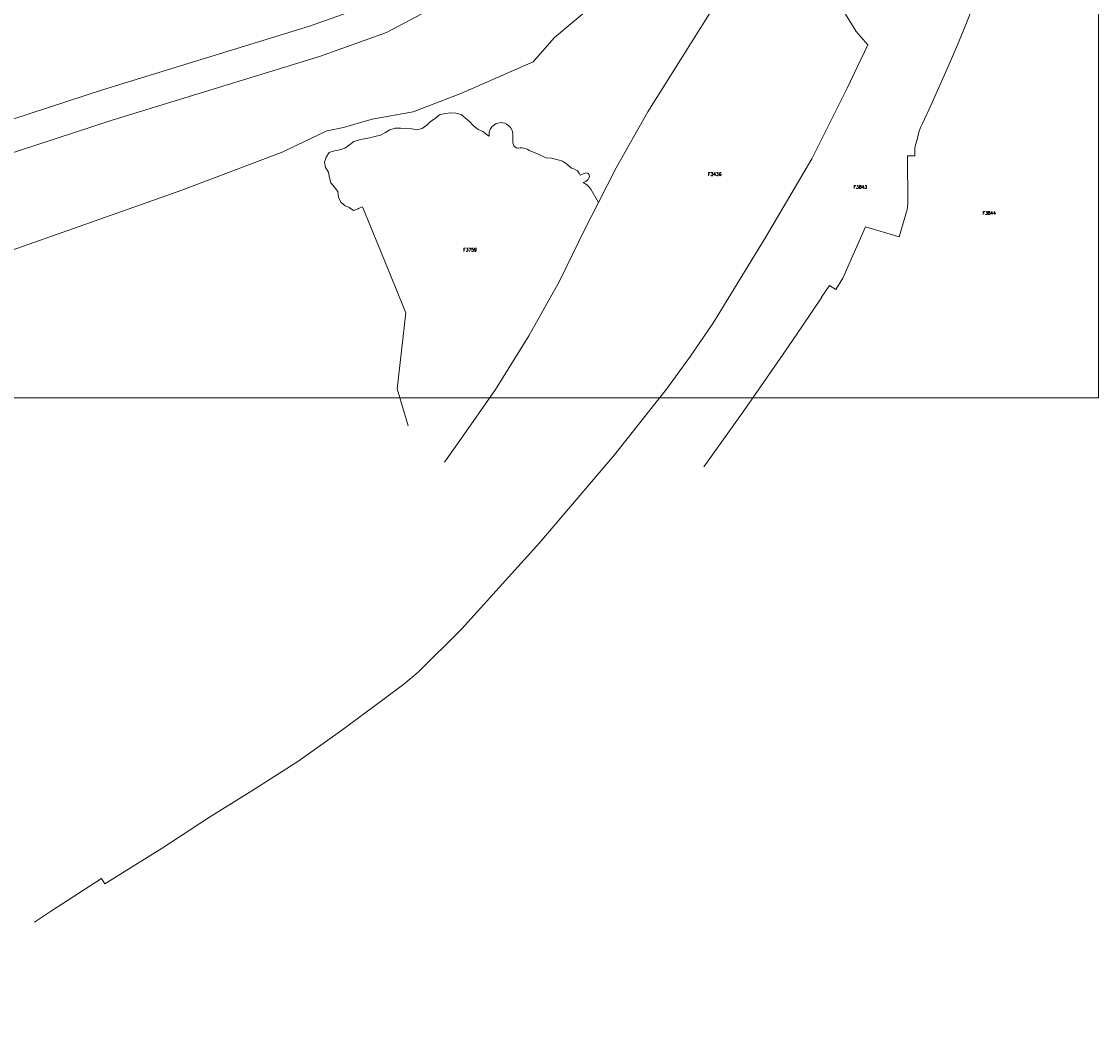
# Model space of a CAD drawing. Header units: metres. Extents: x 106308 to 107308, y 445607 to 446552.
# Tile 9 of 21: x 106958 to 107295, y 445607 to 445922. Entities that reach past the tile are written whole.
import ezdxf
from ezdxf.enums import TextEntityAlignment as Align

# ---------------------------------------------------------------- set-up
doc = ezdxf.new("R2010")
doc.units = ezdxf.units.M
doc.header["$MEASUREMENT"] = 0
doc.layers.add('Definitief', color=62, linetype='Continuous', lineweight=0)
doc.layers.add('perceelnummer', color=62, linetype='Continuous', lineweight=0)
doc.styles.get("Standard").update_dxf_attribs({"font": 'romans.shx'})

msp = doc.modelspace()

# ---------------------------------------------------------------- linework, layer by layer
at = {"linetype": 'Continuous', "lineweight": 0, "flags": 128}
msp.add_lwpolyline([(107294.765, 445804.217), (106441.121, 445804.217), (106441.121, 446395.971), (107294.765, 446395.971)], close=True, dxfattribs=at)
msp.add_lwpolyline([(107294.765, 445804.217), (106441.121, 445804.217), (106441.121, 446395.971), (107294.765, 446395.971)], close=True, dxfattribs=at)
at = {"layer": 'Definitief'}
for p, q in [((107239.669, 445890.092), (107239.653, 445890.056)), ((107111.467, 445886.487), (107111.526, 445884.001)), ((107237.422, 445882.974), (107237.963, 445884.721)), ((107237.309, 445881.84), (107237.316, 445879.946)), ((107237.316, 445879.946), (107235.016, 445879.952)), ((107232.364, 445854.626), (107221.851, 445857.753)), ((107208.09, 445835.733), (107208.142, 445835.697))]:
    msp.add_line(p, q, dxfattribs=at)
at = {"layer": 'Definitief', "flags": 128}
for points in [[(107169.092, 446231.689), (107178.067, 446220.086), (107192.545, 446193.042), (107197.889, 446174.613), (107206.834, 446144.771), (107211.379, 446114.849), (107209.925, 446084.818), (107205.472, 446054.732), (107193.232, 446024.453), (107179.011, 445999.729), (107159.865, 445976.218), (107139.164, 445954.403), (107114.14, 445937.307), (107084.559, 445925.224), (107071.963, 445918.501), (107050.963, 445910.993), (106986.067, 445891.082), (106868.399, 445852.58), (106795.884, 445823.803), (106741.48, 445797.096), (106667.846, 445753.831), (106590.92, 445707.89), (106497.138, 445648.449), (106427.776, 445606.815)], [(106850.693, 445856.312), (106864.997, 445861.988), (106983.045, 445900.615), (107047.811, 445920.486), (107067.904, 445927.67), (107080.303, 445934.287), (107109.376, 445946.162), (107132.644, 445962.059), (107152.35, 445982.827), (107170.746, 446005.416), (107184.219, 446028.84), (107195.754, 446057.375), (107199.961, 446085.794), (107201.342, 446114.335), (107197.053, 446142.574), (107188.297, 446171.785), (107183.233, 446189.249), (107169.646, 446214.629), (107164.12, 446221.773)], [(107053.405, 445887.752), (107058.46, 445888.83), (107067.5, 445891.45), (107080.33, 445893.68), (107095.21, 445899.43), (107117.88, 445909.36), (107124.49, 445916.97), (107136.03, 445926.54), (107147.7, 445935.97), (107159.38, 445945.39), (107163.364, 445950.808)], [(107138.279, 445865.326), (107143.86, 445876.22), (107153.76, 445893.73), (107164.52, 445910.88), (107175.21, 445927.97), (107184.06, 445942.16)], [(107256.695, 445929.793), (107254.491, 445924.164), (107252.169, 445918.412), (107249.786, 445912.687), (107247.342, 445906.985), (107244.837, 445901.312), (107242.272, 445895.665), (107239.669, 445890.092)], [(106961.736, 445640.037), (106966.727, 445643.458), (106982.716, 445653.757), (106983.733, 445652.037), (107001.685, 445663.255), (107016.556, 445672.907), (107029.773, 445681.154), (107044.189, 445690.374), (107057.567, 445699.85), (107070.817, 445709.705), (107077.328, 445714.543), (107081.801, 445718.372), (107095.421, 445731.81), (107119.961, 445758.926), (107143.327, 445786.328), (107159.865, 445807.321), (107167.081, 445817.223), (107174.262, 445827.736), (107190.57, 445854.415), (107205.026, 445878.97), (107216.128, 445901.146), (107222.595, 445914.702), (107218.973, 445918.87), (107214.939, 445925.328)], [(107078.006, 445830.81), (107071.319, 445847.214), (107064.43, 445863.969), (107063.407, 445863.547), (107063.118, 445863.41), (107061.57, 445862.815), (107060.242, 445863.79), (107059.052, 445864.272), (107057.75, 445865.308), (107056.959, 445866.902), (107056.686, 445868.813), (107055.629, 445870.097), (107054.532, 445871.453), (107054.097, 445873.045), (107053.74, 445874.798), (107052.803, 445876.272), (107052.494, 445877.926), (107053.026, 445879.573), (107053.979, 445880.944), (107055.642, 445881.511), (107057.337, 445881.782), (107058.918, 445882.349), (107060.308, 445883.429), (107061.71, 445884.4), (107063.438, 445884.951), (107064.936, 445885.305), (107066.673, 445885.627), (107068.296, 445886.002), (107070.105, 445886.453), (107071.574, 445887.276), (107073.031, 445888.135), (107074.677, 445888.604), (107076.282, 445888.651), (107077.966, 445888.478), (107079.844, 445888.402), (107081.361, 445888.134), (107083.059, 445888.493), (107084.514, 445889.495), (107085.732, 445890.69), (107087.214, 445891.639), (107088.521, 445892.744), (107090.302, 445893.151), (107092.103, 445893.429), (107093.671, 445893.324), (107095.333, 445892.85), (107096.655, 445891.751), (107098.023, 445890.58), (107099.189, 445889.35), (107100.65, 445888.163), (107102.062, 445887.513)], [(107104.051, 445886.152), (107104.023, 445886.685), (107104.072, 445887.216), (107104.196, 445887.736), (107104.392, 445888.232), (107104.658, 445888.694), (107104.988, 445889.114), (107105.374, 445889.483), (107105.808, 445889.793), (107106.283, 445890.037), (107106.787, 445890.211), (107107.312, 445890.311), (107107.845, 445890.335), (107108.376, 445890.283), (107108.894, 445890.155), (107109.389, 445889.954), (107109.849, 445889.685), (107110.267, 445889.353), (107110.633, 445888.964), (107110.939, 445888.527), (107111.18, 445888.051), (107111.351, 445887.545), (107111.447, 445887.02), (107111.467, 445886.487)], [(107239.653, 445890.056), (107239.192, 445889.023), (107238.798, 445887.991), (107238.465, 445886.938), (107238.19, 445885.868), (107237.963, 445884.721)], [(107000, 445866.356), (107007.92, 445869.15), (107039.3, 445881.11), (107053.02, 445887.67), (107053.405, 445887.752)], [(107102.062, 445887.513), (107103.524, 445886.419), (107104.051, 445886.152)], [(107111.526, 445884.001), (107111.562, 445883.684), (107111.658, 445883.379), (107111.811, 445883.099), (107112.016, 445882.854), (107112.264, 445882.653), (107112.546, 445882.504), (107112.852, 445882.413), (107113.17, 445882.382)], [(107113.17, 445882.382), (107113.735, 445882.45), (107114.304, 445882.446), (107114.868, 445882.37), (107115.418, 445882.224), (107115.945, 445882.009), (107116.44, 445881.729), (107116.589, 445881.618)], [(107116.589, 445881.618), (107119.026, 445880.73), (107120.537, 445879.955), (107121.838, 445879.374), (107123.615, 445879.202), (107125.25, 445878.787), (107127.017, 445878.285), (107128.298, 445877.423), (107129.827, 445876.082)], [(107237.422, 445882.974), (107237.33, 445882.384), (107237.309, 445881.84)], [(107235.016, 445879.952), (107235.076, 445864.818), (107235.039, 445864.271), (107234.961, 445863.728), (107234.842, 445863.192), (107232.364, 445854.626)], [(107129.827, 445876.082), (107130.59, 445875.856), (107131.669, 445875.205), (107132.246, 445874.523), (107132.502, 445873.935), (107133.476, 445874.361), (107134.47, 445874.591), (107135.031, 445874.437), (107135.39, 445874.022), (107135.444, 445873.369), (107134.971, 445872.484), (107134.361, 445871.881), (107133.644, 445871.581), (107133.537, 445871.553)], [(107133.537, 445871.553), (107134.865, 445870.748), (107135.913, 445869.508), (107138.279, 445865.326)], [(106709.43, 445742.12), (106756.9, 445771.37), (106811.1, 445798.54), (106877.91, 445823.29), (107000, 445866.356)], [(107090.07, 445784.053), (107094.68, 445790.57), (107106.01, 445806.81), (107116.45, 445823.58), (107126.07, 445840.67), (107134.1, 445857.17), (107138.279, 445865.326)], [(107221.851, 445857.753), (107214.777, 445841.68), (107212.55, 445838.072)], [(107212.55, 445838.072), (107210.637, 445839.374), (107208.09, 445835.733)], [(107171.208, 445782.632), (107177.517, 445791.369), (107183.762, 445800.146), (107189.947, 445808.966), (107196.071, 445817.829), (107202.132, 445826.734), (107208.142, 445835.697)], [(107078.713, 445795.446), (107075.243, 445806.981), (107078.006, 445830.81)]]:
    msp.add_lwpolyline(points, dxfattribs=at)

# ---------------------------------------------------------------- texts
at = {"layer": 'perceelnummer', "linetype": 'Continuous', "lineweight": 0}
for s, p in [('F3436', (107172.571, 445874.728)), ('F3843', (107218.143, 445870.692)), ('F3844', (107258.482, 445862.55)), ('F3759', (107095.976, 445851.053))]:
    msp.add_text(s, height=1, dxfattribs=at).set_placement(p, align=Align.TOP_LEFT)

doc.saveas('drawing.dxf')
